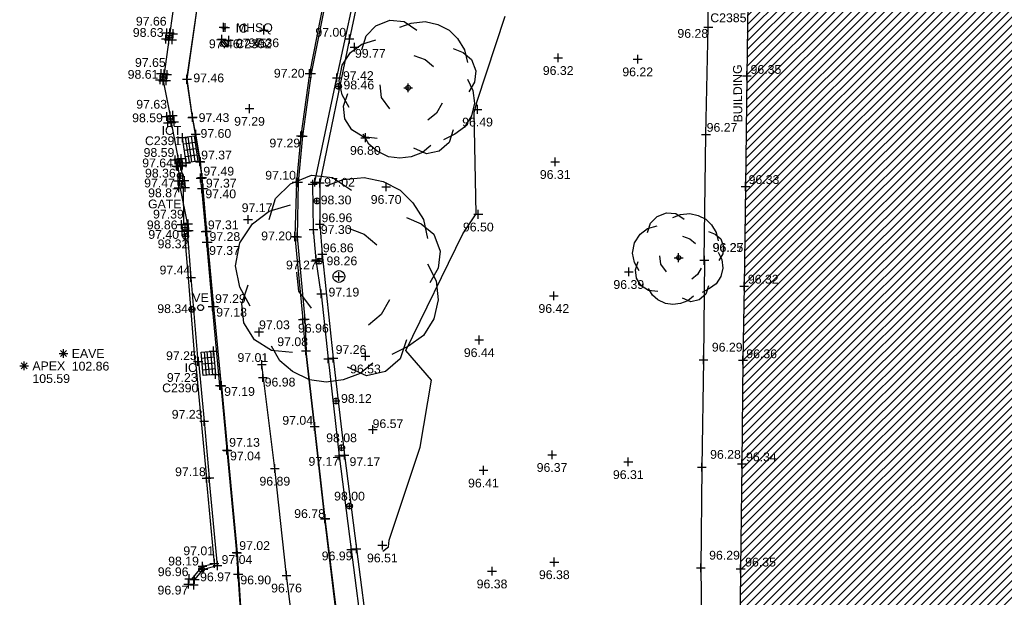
# Model space of a CAD drawing. Header units: metres. Extents: x 610185 to 614128, y 655663 to 660921.
# Tile 17 of 94: x 612658 to 612742, y 658010 to 658059. Entities that reach past the tile are written whole.
import ezdxf
from ezdxf.enums import TextEntityAlignment as Align

# ---------------------------------------------------------------- set-up
doc = ezdxf.new("R2010")
doc.units = ezdxf.units.M
doc.header["$MEASUREMENT"] = 0
doc.linetypes.add('DASHED', pattern=[19.05, 12.7, -6.35])
for name, color, linetype in [('3D_BUILDING_ELEVATION', 7, 'Continuous'), ('3D_BUILDING_LINE', 7, 'Continuous'), ('3D_BUILDING_SYMBOL', 7, 'Continuous'), ('3D_FENCE_LINE', 7, 'FENCELINE1'), ('3D_FENCE_SYMBOL', 7, 'Continuous'), ('3D_WALL_ELEVATION', 7, 'Continuous'), ('3D_WALL_LINE', 7, 'Continuous'), ('3D_WALL_SYMBOL', 7, 'Continuous'), ('APEX_CODE', 251, 'Continuous'), ('APEX_ELEVATION', 251, 'Continuous'), ('APEX_SYMBOL', 251, 'Continuous'), ('BUILDING_HATCH', 252, 'Continuous'), ('CONTOUR_ELEVATION', 56, 'Continuous'), ('CONTOUR_MNR', 53, 'Continuous'), ('CONTOUR_SYMBOL', 56, 'Continuous'), ('COVER_TELECOM_CODE', 142, 'Continuous'), ('COVER_TELECOM_SYMBOL', 142, 'Continuous'), ('DETAIL', 251, 'Continuous'), ('FOOTPATH_ELEVATION', 15, 'Continuous'), ('FOOTPATH_LINE', 15, 'Continuous'), ('FOOTPATH_SYMBOL', 15, 'Continuous'), ('GATE_CODE', 251, 'Continuous'), ('GATE_SYMBOL', 251, 'Continuous'), ('HELP_POINT', 250, 'Continuous'), ('ID_IC', 255, 'Continuous'), ('ID_ICT', 255, 'Continuous'), ('INSPECTION_COVER_CODE', 142, 'Continuous'), ('INSPECTION_COVER_ELEVATION', 255, 'Continuous'), ('INSPECTION_COVER_SYMBOL', 142, 'Continuous'), ('KERB_BOTTOM_ELEVATION', 7, 'Continuous'), ('KERB_BOTTOM_LINE', 7, 'Continuous'), ('KERB_BOTTOM_SYMBOL', 7, 'Continuous'), ('KERB_TOP_ELEVATION', 252, 'Continuous'), ('KERB_TOP_LINE', 252, 'Continuous'), ('KERB_TOP_SYMBOL', 252, 'Continuous'), ('MANHOLE_SQUARE_CODE', 151, 'Continuous'), ('MANHOLE_SQUARE_ELEVATION', 151, 'Continuous'), ('MANHOLE_SQUARE_SYMBOL', 151, 'Continuous'), ('METAL_SPOTHEIGHT_ELEVATION', 250, 'Continuous'), ('METAL_SPOTHEIGHT_SYMBOL', 250, 'Continuous'), ('SURFACE_CHANGE_ELEVATION', 42, 'Continuous'), ('SURFACE_CHANGE_LINE', 42, 'Continuous'), ('SURFACE_CHANGE_SYMBOL', 42, 'Continuous'), ('TOP_OF_WALL_ELEVATION', 211, 'Continuous'), ('TREE_SYMBOL', 93, 'Continuous'), ('UNDERSIDE_OF_EAVE_CODE', 252, 'Continuous'), ('UNDERSIDE_OF_EAVE_ELEVATION', 252, 'Continuous'), ('UNDERSIDE_OF_EAVE_SYMBOL', 252, 'Continuous'), ('VALVE_CODE', 142, 'Continuous'), ('VALVE_SYMBOL', 142, 'Continuous'), ('WALL_TOP_SYMBOL', 211, 'Continuous'), ('WHITE_LINE_DASHED_ELEVATION', 254, 'Continuous'), ('WHITE_LINE_DASHED_LINE', 254, 'DASHED'), ('WHITE_LINE_DASHED_SYMBOL', 254, 'Continuous')]:
    doc.layers.add(name, color=color, linetype=linetype)
doc.styles.add('REGULAR', font='swissl.ttf')
doc.linetypes.add('FENCELINE1', pattern='A,6.35,-2.54,[133,ltypeshp.shx,S=2.54,R=0,X=-2.54,Y=0],-2.54,25.4', length=36.83)

# ---------------------------------------------------------------- blocks, each defined once
blk = doc.blocks.new('S061')
at = {"color": 0, "linetype": 'Continuous'}
for p, q in [((-0.5, 0), (0.5, 0)), ((0, -0.5), (0, 0.5))]:
    blk.add_line(p, q, dxfattribs=at)
blk = doc.blocks.new('065')
at = {"color": 0, "linetype": 'Continuous'}
for p, q in [((-0.5, 0), (0.5, 0)), ((-0.35, -0.35), (0.35, 0.35)), ((-0.35, 0.35), (0.35, -0.35)), ((0, -0.5), (0, 0.5))]:
    blk.add_line(p, q, dxfattribs=at)
blk = doc.blocks.new('042')
at = {"color": 0, "linetype": 'Continuous'}
for p, q in [((-0.5, 0), (-0.48, 0.13)), ((-0.48, -0.13), (-0.5, 0)), ((-0.5, 0), (0.5, 0)), ((-0.48, 0.13), (-0.43, 0.25)), ((-0.43, 0.25), (-0.35, 0.35)), ((-0.35, 0.35), (-0.25, 0.43)), ((-0.25, 0.43), (-0.13, 0.48)), ((-0.13, 0.48), (0, 0.5)), ((0, 0.5), (0.13, 0.48)), ((0, -0.5), (0, 0.5)), ((0.13, 0.48), (0.25, 0.43)), ((0.25, 0.43), (0.35, 0.35)), ((0.35, 0.35), (0.43, 0.25)), ((0.43, 0.25), (0.48, 0.13)), ((0.48, 0.13), (0.5, 0)), ((0.5, 0), (0.48, -0.13)), ((-0.43, -0.25), (-0.48, -0.13)), ((-0.35, -0.35), (-0.43, -0.25)), ((-0.25, -0.43), (-0.35, -0.35)), ((-0.13, -0.48), (-0.25, -0.43)), ((0, -0.5), (-0.13, -0.48)), ((0.13, -0.48), (0, -0.5)), ((0.25, -0.43), (0.13, -0.48)), ((0.35, -0.35), (0.25, -0.43)), ((0.43, -0.25), (0.35, -0.35)), ((0.48, -0.13), (0.43, -0.25))]:
    blk.add_line(p, q, dxfattribs=at)
blk = doc.blocks.new('019')
at = {"color": 0, "linetype": 'Continuous'}
for p, q in [((-0.23, 0.44), (-0.13, 0.48)), ((-0.13, 0.48), (-0.03, 0.47)), ((-0.03, 0.47), (0.06, 0.41)), ((0.02, 0.46), (0.12, 0.47)), ((0.12, 0.47), (0.21, 0.45)), ((-0.3, 0.37), (-0.23, 0.44)), ((-0.06, 0.43), (0.02, 0.46)), ((0.21, 0.45), (0.29, 0.41)), ((0.29, 0.41), (0.35, 0.35)), ((-0.33, 0.27), (-0.3, 0.37)), ((-0.33, 0.31), (-0.23, 0.34)), ((0.35, 0.35), (0.4, 0.27)), ((-0.41, 0.25), (-0.33, 0.31)), ((0.32, 0.28), (0.39, 0.25)), ((-0.47, 0.16), (-0.41, 0.25)), ((0.39, 0.25), (0.45, 0.2)), ((0.4, 0.27), (0.42, 0.18)), ((0.04, 0.23), (0.12, 0.2)), ((0.12, 0.2), (0.18, 0.15)), ((0.45, 0.2), (0.48, 0.12)), ((-0.49, 0.05), (-0.47, 0.16)), ((0.48, 0.12), (0.47, 0.04)), ((-0.47, -0.05), (-0.49, 0.05)), ((0.42, 0.06), (0.46, -0.02)), ((-0.19, -0.07), (-0.2, 0.02)), ((0.47, 0.04), (0.43, -0.03)), ((-0.46, -0.13), (-0.43, -0.04)), ((0.46, -0.02), (0.47, -0.11)), ((-0.42, -0.14), (-0.47, -0.05)), ((-0.13, -0.15), (-0.19, -0.07)), ((-0.45, -0.22), (-0.46, -0.13)), ((0.24, -0.11), (0.2, -0.18)), ((0.47, -0.11), (0.45, -0.2)), ((0.2, -0.18), (0.14, -0.23)), ((-0.4, -0.3), (-0.45, -0.22)), ((0.45, -0.2), (0.4, -0.28)), ((-0.32, -0.35), (-0.4, -0.3)), ((0.32, -0.3), (0.29, -0.39)), ((0.4, -0.28), (0.33, -0.33)), ((-0.28, -0.4), (-0.32, -0.33)), ((-0.22, -0.36), (-0.32, -0.35)), ((0.33, -0.33), (0.25, -0.37)), ((-0.22, -0.45), (-0.28, -0.4)), ((0.16, -0.41), (0.1, -0.46)), ((0.29, -0.39), (0.22, -0.45)), ((-0.14, -0.49), (-0.22, -0.45)), ((0.1, -0.46), (0.02, -0.49)), ((0.13, -0.47), (0.04, -0.43)), ((0.22, -0.45), (0.13, -0.47)), ((-0.06, -0.5), (-0.14, -0.49)), ((0.02, -0.49), (-0.06, -0.5))]:
    blk.add_line(p, q, dxfattribs=at)
blk = doc.blocks.new('S028')
at = {"color": 0, "linetype": 'Continuous'}
for p, q in [((-0.5, 0), (-0.48, 0.13)), ((-0.48, -0.13), (-0.5, 0)), ((-0.48, 0.13), (-0.43, 0.25)), ((-0.43, 0.25), (-0.35, 0.35)), ((-0.35, 0.35), (-0.25, 0.43)), ((-0.25, 0.43), (-0.13, 0.48)), ((-0.13, 0.48), (0, 0.5)), ((0, 0.5), (0.13, 0.48)), ((0.13, 0.48), (0.25, 0.43)), ((0.25, 0.43), (0.35, 0.35)), ((0.35, 0.35), (0.43, 0.25)), ((0.43, 0.25), (0.48, 0.13)), ((0.48, 0.13), (0.5, 0)), ((0.5, 0), (0.48, -0.13)), ((-0.43, -0.25), (-0.48, -0.13)), ((-0.35, -0.35), (-0.43, -0.25)), ((-0.25, -0.43), (-0.35, -0.35)), ((-0.13, -0.48), (-0.25, -0.43)), ((0, -0.5), (-0.13, -0.48)), ((0.13, -0.48), (0, -0.5)), ((0.25, -0.43), (0.13, -0.48)), ((0.35, -0.35), (0.25, -0.43)), ((0.43, -0.25), (0.35, -0.35)), ((0.48, -0.13), (0.43, -0.25))]:
    blk.add_line(p, q, dxfattribs=at)
blk = doc.blocks.new('GATE2')
at = {"color": 0, "linetype": 'Continuous'}
for p, q in [((-0.04, 0.5), (0.04, -0.5)), ((-0.04, -0.5), (0.04, 0.5)), ((0.04, 0.5), (-0.04, 0.5)), ((0.04, -0.5), (-0.04, -0.5))]:
    blk.add_line(p, q, dxfattribs=at)
blk = doc.blocks.new('024')
at = {"color": 0}
for p, q in [((-0.5, -0.5), (-0.5, 0.5)), ((-0.5, 0.5), (0.5, 0.5)), ((-0.25, 0.5), (-0.25, -0.5)), ((0, -0.5), (0, 0.5)), ((0.25, 0.5), (0.25, -0.5)), ((0.5, 0.5), (0.5, -0.5)), ((-0.5, 0.25), (0.5, 0.25)), ((-0.5, 0), (0.5, 0)), ((-0.5, -0.25), (0.5, -0.25)), ((0.5, -0.5), (-0.5, -0.5))]:
    blk.add_line(p, q, dxfattribs=at)
blk = doc.blocks.new('072')
at = {"color": 0}
for p, q in [((-0.5, -0.5), (-0.5, 0.5)), ((-0.5, 0.5), (0.5, 0.5)), ((-0.5, 0.1), (-0.1, 0.5)), ((0.3, 0.5), (-0.5, -0.3)), ((-0.3, -0.5), (0.5, 0.3)), ((0.5, 0.5), (0.5, -0.5)), ((0.5, -0.5), (-0.5, -0.5)), ((0.5, -0.1), (0.1, -0.5))]:
    blk.add_line(p, q, dxfattribs=at)

msp = doc.modelspace()

# ---------------------------------------------------------------- hatches: boundary and pattern name
at = {"layer": 'BUILDING_HATCH'}
h = msp.add_hatch(dxfattribs=at)
h.set_pattern_fill('ANSI31', color=256, scale=4)
h.paths.add_polyline_path([(612754.039, 658131.926), (612726.649, 658131.711), (612721.362, 658131.762), (612721.239, 658123.946), (612721.166, 658117.876), (612721.073, 658108.735), (612720.976, 658099.594), (612720.88, 658090.44), (612720.801, 658081.128), (612726.645, 658081.021), (612726.514, 658073.523), (612721.811, 658073.527), (612721.756, 658070.225), (612726.465, 658070.147), (612726.244, 658062.6), (612720.415, 658062.641), (612720.304, 658054.254), (612720.196, 658044.812), (612720.089, 658036.296), (612719.983, 658029.978), (612719.897, 658021.137), (612719.784, 658012.19), (612719.674, 658003.451), (612719.628, 657997.392), (612719.958, 657997.332), (612719.867, 657993.031), (612719.869, 657992.923), (612720.082, 657992.923), (612721.023, 657992.886), (612729.617, 657992.782), (612740.885, 657992.559), (612745.047, 657992.553), (612750.505, 657992.479), (612750.58, 657996.812), (612750.567, 657997.059), (612751.162, 657997.077), (612751.363, 657997.077), (612760.694, 657997.135), (612774.088, 657996.985), (612780.535, 657996.916), (612789.879, 657996.762), (612790.006, 658004.32), (612790.072, 658011.051), (612790.353, 658034.344), (612790.404, 658038.697), (612790.498, 658047.57), (612790.503, 658056.739), (612790.526, 658058.524), (612784.305, 658086.797), (612785.899, 658116.62), (612777.47, 658126.409)])
edge = h.paths.add_edge_path(flags=16)
edge.add_line((612723.407, 657997.159), (612724.157, 657997.159))
edge = h.paths.add_edge_path(flags=16)
edge.add_line((612723.782, 657996.784), (612723.782, 657997.534))
edge = h.paths.add_edge_path(flags=16)
edge.add_line((612723.52, 657996.896), (612724.045, 657997.421))
edge = h.paths.add_edge_path(flags=0)
edge.add_line((612723.52, 657997.421), (612724.045, 657996.896))
h.paths.add_polyline_path([(612721.257, 658126.879), (612724.685, 658126.879), (612724.685, 658128.004), (612721.257, 658128.004)], flags=25)
h.paths.add_polyline_path([(612721.389, 658116.858), (612724.262, 658116.858), (612724.262, 658117.985), (612721.389, 658117.985)], flags=24)
h.paths.add_polyline_path([(612721.761, 658124.447), (612724.634, 658124.447), (612724.634, 658125.574), (612721.761, 658125.574)], flags=24)
h.paths.add_polyline_path([(612722.597, 658120.879), (612724.106, 658120.879), (612724.106, 658122.004), (612722.597, 658122.004)], flags=24)
h.paths.add_polyline_path([(612721.993, 658120.028), (612724.866, 658120.028), (612724.866, 658121.155), (612721.993, 658121.155)], flags=24)
h.paths.add_polyline_path([(612721.111, 658117.861), (612723.984, 658117.861), (612723.984, 658118.987), (612721.111, 658118.987)], flags=25)
h.paths.add_polyline_path([(612721.595, 658109.237), (612724.468, 658109.237), (612724.468, 658110.363), (612721.595, 658110.363)], flags=24)
h.paths.add_polyline_path([(612721.27, 658099.018), (612724.143, 658099.018), (612724.143, 658100.145), (612721.27, 658100.145)], flags=24)
h.paths.add_polyline_path([(612721.402, 658090.941), (612724.275, 658090.941), (612724.275, 658092.068), (612721.402, 658092.068)], flags=24)
h.paths.add_polyline_path([(612720.797, 658081.22), (612723.67, 658081.22), (612723.67, 658082.346), (612720.797, 658082.346)], flags=25)
h.paths.add_polyline_path([(612726.893, 658079.792), (612728.261, 658079.792), (612728.261, 658080.977), (612726.893, 658080.977)], flags=24)
h.paths.add_polyline_path([(612726.836, 658078.179), (612729.709, 658078.179), (612729.709, 658079.305), (612726.836, 658079.305)], flags=24)
h.paths.add_polyline_path([(612726.609, 658078.946), (612729.95, 658078.946), (612729.95, 658080.131), (612726.609, 658080.131)], flags=24)
h.paths.add_polyline_path([(612726.594, 658081.093), (612729.467, 658081.093), (612729.467, 658082.219), (612726.594, 658082.219)], flags=24)
h.paths.add_polyline_path([(612726.911, 658069.703), (612729.783, 658069.703), (612729.783, 658070.829), (612726.911, 658070.829)], flags=24)
h.paths.add_polyline_path([(612726.959, 658073.079), (612729.832, 658073.079), (612729.832, 658074.205), (612726.959, 658074.205)], flags=24)
h.paths.add_polyline_path([(612721.666, 658070.228), (612724.539, 658070.228), (612724.539, 658071.355), (612721.666, 658071.355)], flags=25)
h.paths.add_polyline_path([(612726.388, 658062.592), (612729.261, 658062.592), (612729.261, 658063.719), (612726.388, 658063.719)], flags=24)
h.paths.add_polyline_path([(612720.5, 658061.458), (612723.373, 658061.458), (612723.373, 658062.584), (612720.5, 658062.584)], flags=24)
h.paths.add_polyline_path([(612720.441, 658054.207), (612723.314, 658054.207), (612723.314, 658055.333), (612720.441, 658055.333)], flags=24)
h.paths.add_polyline_path([(612720.273, 658044.809), (612723.146, 658044.809), (612723.146, 658045.936), (612720.273, 658045.936)], flags=24)
h.paths.add_polyline_path([(612720.211, 658036.308), (612723.084, 658036.308), (612723.084, 658037.435), (612720.211, 658037.435)], flags=24)
h.paths.add_polyline_path([(612720.076, 658029.946), (612722.949, 658029.946), (612722.949, 658031.073), (612720.076, 658031.073)], flags=24)
h.paths.add_polyline_path([(612720.049, 658021.15), (612722.922, 658021.15), (612722.922, 658022.276), (612720.049, 658022.276)], flags=24)
h.paths.add_polyline_path([(612719.98, 658012.173), (612722.853, 658012.173), (612722.853, 658013.3), (612719.98, 658013.3)], flags=24)
h.paths.add_polyline_path([(612719.781, 658003.404), (612722.654, 658003.404), (612722.654, 658004.531), (612719.781, 658004.531)], flags=24)
h.paths.add_polyline_path([(612724.3, 657996.596), (612727.195, 657996.596), (612727.195, 657997.721), (612724.3, 657997.721)], flags=24)
h.paths.add_polyline_path([(612723.994, 657995.742), (612727.421, 657995.742), (612727.421, 657996.867), (612723.994, 657996.867)], flags=24)
h.paths.add_polyline_path([(612720.098, 657996.313), (612722.971, 657996.313), (612722.971, 657997.439), (612720.098, 657997.439)], flags=24)
h.paths.add_polyline_path([(612719.995, 657993.206), (612722.868, 657993.206), (612722.868, 657994.332), (612719.995, 657994.332)], flags=24)
h.paths.add_polyline_path([(612719.966, 657994.048), (612722.839, 657994.048), (612722.839, 657995.174), (612719.966, 657995.174)], flags=24)
h.paths.add_polyline_path([(612729.643, 657992.866), (612732.516, 657992.866), (612732.516, 657993.993), (612729.643, 657993.993)], flags=24)
h.paths.add_polyline_path([(612739.402, 657992.89), (612742.275, 657992.89), (612742.275, 657994.015), (612739.402, 657994.015)], flags=24)
h.paths.add_polyline_path([(612743.5, 657992.905), (612746.373, 657992.905), (612746.373, 657994.03), (612743.5, 657994.03)], flags=24)
h.paths.add_polyline_path([(612747.626, 657996.994), (612750.499, 657996.994), (612750.499, 657998.119), (612747.626, 657998.119)], flags=24)
h.paths.add_polyline_path([(612743.997, 657998.388), (612746.893, 657998.388), (612746.893, 657999.513), (612743.997, 657999.513)], flags=24)
h.paths.add_polyline_path([(612744.003, 657997.282), (612747.43, 657997.282), (612747.43, 657998.407), (612744.003, 657998.407)], flags=24)
h.paths.add_polyline_path([(612760.685, 657997.187), (612763.557, 657997.187), (612763.557, 657998.312), (612760.685, 657998.312)], flags=24)
h.paths.add_polyline_path([(612771.149, 657996.983), (612774.021, 657996.983), (612774.021, 657998.108), (612771.149, 657998.108)], flags=25)
h.paths.add_polyline_path([(612777.618, 657997.002), (612780.491, 657997.002), (612780.491, 657998.127), (612777.618, 657998.127)], flags=24)
h.paths.add_polyline_path([(612787.049, 657996.761), (612789.922, 657996.761), (612789.922, 657997.886), (612787.049, 657997.886)], flags=25)
h.paths.add_polyline_path([(612788.627, 658007.24), (612791.499, 658007.24), (612791.499, 658008.365), (612788.627, 658008.365)], flags=9)
h.paths.add_polyline_path([(612786.843, 658008.135), (612789.716, 658008.135), (612789.716, 658009.26), (612786.843, 658009.26)], flags=24)
h.paths.add_polyline_path([(612786.901, 658009.177), (612789.774, 658009.177), (612789.774, 658010.304), (612786.901, 658010.304)], flags=24)
h.paths.add_polyline_path([(612786.919, 658010.045), (612789.792, 658010.045), (612789.792, 658011.172), (612786.919, 658011.172)], flags=24)
h.paths.add_polyline_path([(612787.328, 658010.986), (612790.201, 658010.986), (612790.201, 658012.112), (612787.328, 658012.112)], flags=24)
h.paths.add_polyline_path([(612787.257, 658012.178), (612790.129, 658012.178), (612790.129, 658013.303), (612787.257, 658013.303)], flags=24)
h.paths.add_polyline_path([(612786.997, 658014.507), (612789.869, 658014.507), (612789.869, 658015.632), (612786.997, 658015.632)], flags=24)
h.paths.add_polyline_path([(612787.67, 658036.391), (612789.18, 658036.391), (612789.18, 658037.516), (612787.67, 658037.516)], flags=24)
h.paths.add_polyline_path([(612787.007, 658035.527), (612789.879, 658035.527), (612789.879, 658036.652), (612787.007, 658036.652)], flags=24)
h.paths.add_polyline_path([(612787.902, 658055.338), (612789.412, 658055.338), (612789.412, 658056.463), (612787.902, 658056.463)], flags=24)
h.paths.add_polyline_path([(612787.143, 658054.485), (612790.015, 658054.485), (612790.015, 658055.61), (612787.143, 658055.61)], flags=24)

# ---------------------------------------------------------------- linework, layer by layer
at = {"layer": '3D_BUILDING_LINE'}
for points in [[(612720.801, 658081.128, 96.303), (612726.645, 658081.021, 96.359), (612726.514, 658073.523, 96.407), (612721.811, 658073.527, 96.313), (612721.756, 658070.225, 96.321), (612726.465, 658070.147, 96.321), (612726.244, 658062.6, 96.352), (612720.415, 658062.641, 96.357), (612720.304, 658054.254, 96.35), (612720.196, 658044.812, 96.329), (612720.089, 658036.296, 96.324)], [(612720.089, 658036.296, 96.324), (612719.983, 658029.978, 96.359), (612719.897, 658021.137, 96.343), (612719.784, 658012.19, 96.346), (612719.674, 658003.451, 96.357), (612719.628, 657997.392, 96.343), (612719.958, 657997.332, 96.297), (612719.867, 657993.031, 95.674)]]:
    msp.add_polyline3d(points, dxfattribs=at)
at = {"layer": '3D_FENCE_LINE'}
for points in [[(612671.521, 658060.83, 97.675), (612671.514, 658060.792, 97.675), (612671.112, 658057.912, 97.677), (612671.107, 658057.882, 97.678)], [(612671.029, 658057.351, 97.685), (612671.026, 658057.329, 97.686), (612670.632, 658054.412, 97.673), (612670.631, 658054.406, 97.673)], [(612670.54, 658053.874, 97.667), (612670.53, 658053.814, 97.666), (612671.145, 658050.834, 97.64), (612671.145, 658050.833, 97.64)], [(612671.229, 658050.286, 97.64), (612671.232, 658050.263, 97.64), (612671.824, 658047.127, 97.661)]]:
    msp.add_polyline3d(points, dxfattribs=at)
at = {"layer": '3D_WALL_LINE'}
for p, q in [((612670.86, 658057.918, 97.663), (612671.385, 658057.841, 97.663)), ((612670.776, 658057.392, 97.668), (612671.299, 658057.308, 97.668)), ((612670.359, 658054.449, 97.657), (612670.274, 658053.916, 97.655)), ((612670.359, 658054.449, 97.657), (612670.882, 658054.366, 97.657)), ((612670.882, 658054.366, 97.657), (612670.798, 658053.833, 97.655)), ((612670.274, 658053.916, 97.655), (612670.798, 658053.833, 97.655)), ((612670.841, 658050.776, 97.632), (612671.362, 658050.873, 97.632)), ((612670.841, 658050.776, 97.632), (612670.942, 658050.232, 97.639)), ((612670.942, 658050.232, 97.639), (612671.463, 658050.329, 97.639)), ((612671.362, 658050.873, 97.632), (612671.463, 658050.329, 97.639)), ((612671.565, 658047.079, 97.643), (612671.824, 658047.127, 97.661)), ((612671.565, 658047.079, 97.643), (612671.673, 658046.533, 97.623)), ((612671.824, 658047.127, 97.661), (612672.084, 658047.182, 97.643)), ((612672.084, 658047.182, 97.643), (612672.193, 658046.636, 97.623)), ((612671.673, 658046.533, 97.623), (612671.796, 658046.522, 97.63)), ((612671.796, 658046.522, 97.63), (612671.954, 658045.279, 97.537)), ((612672.044, 658046.553, 97.63), (612672.193, 658046.636, 97.623)), ((612672.044, 658046.553, 97.63), (612672.202, 658045.311, 97.537)), ((612671.811, 658045.275, 97.521), (612671.954, 658045.279, 97.537)), ((612671.811, 658045.275, 97.521), (612671.862, 658044.681, 97.465)), ((612672.202, 658045.311, 97.537), (612672.359, 658045.323, 97.521)), ((612672.359, 658045.323, 97.521), (612672.41, 658044.728, 97.465)), ((612672.657, 658041.617, 97.393), (612672.11, 658041.566, 97.393)), ((612672.11, 658041.566, 97.393), (612672.164, 658040.983, 97.4)), ((612672.164, 658040.983, 97.4), (612672.712, 658041.035, 97.4)), ((612672.657, 658041.617, 97.393), (612672.712, 658041.035, 97.4)), ((612684.018, 658035.641, 97.194), (612684.602, 658030.099, 97.261)), ((612672.972, 658011.31, 96.967), (612673.899, 658012.397, 97.012)), ((612673.96, 658012.155, 97.012), (612673.222, 658011.27, 96.963)), ((612672.688, 658010.879, 96.971), (612672.762, 658011.343, 96.971)), ((612673.148, 658010.806, 96.963), (612672.688, 658010.879, 96.971)), ((612672.762, 658011.343, 96.971), (612673.222, 658011.27, 96.963)), ((612673.148, 658010.806, 96.963), (612673.222, 658011.27, 96.963))]:
    msp.add_line(p, q, dxfattribs=at)
for points in [[(612684.018, 658035.641, 97.194), (612683.584, 658038.559, 97.265), (612683.364, 658041.147, 97.303), (612683.289, 658044.988, 97.334), (612683.486, 658045.178, 97.336), (612685.353, 658054.067, 97.424), (612687.41, 658063.717, 97.55), (612688.939, 658070.832, 97.634), (612689.784, 658074.686, 97.645), (612692.396, 658085.74, 97.657)], [(612692.772, 658085.785, 96.755), (612690.778, 658077.437, 96.848), (612688.541, 658067.351, 96.928), (612686.42, 658057.389, 96.998), (612683.901, 658045.105, 97.022), (612683.904, 658041.598, 96.963), (612684.107, 658039.033, 96.861), (612685.049, 658030.151, 97.261)], [(612670.86, 658057.918, 97.663), (612670.776, 658057.392, 97.668)], [(612671.385, 658057.841, 97.663), (612671.299, 658057.308, 97.668)], [(612672.333, 658040.999, 97.41), (612672.663, 658037.011, 97.435), (612673.238, 658029.857, 97.249), (612673.291, 658029.843, 97.249), (612673.783, 658024.748, 97.234), (612674.226, 658019.913, 97.178)], [(612672.582, 658041.022, 97.41), (612672.912, 658037.035, 97.435), (612673.487, 658029.881, 97.249), (612673.539, 658029.867, 97.249), (612674.032, 658024.772, 97.234), (612674.475, 658019.937, 97.178)], [(612684.602, 658030.099, 97.261), (612685.558, 658021.837, 97.17), (612686.584, 658013.831, 96.989), (612687.627, 658005.698, 96.903), (612688.569, 657997.727, 96.727), (612689.366, 657991.071, 96.656), (612690.403, 657982.889, 96.616)], [(612685.049, 658030.151, 97.261), (612686.004, 658021.891, 97.17), (612687.03, 658013.889, 96.989), (612688.073, 658005.753, 96.903), (612689.016, 657997.78, 96.727), (612689.812, 657991.126, 96.656), (612690.85, 657982.946, 96.616)], [(612673.899, 658012.397, 97.012), (612674.903, 658012.648, 97.036), (612674.226, 658019.913, 97.178)], [(612673.96, 658012.155, 97.012), (612675.172, 658012.457, 97.036), (612674.475, 658019.937, 97.178)]]:
    msp.add_polyline3d(points, dxfattribs=at)
at = {"layer": 'CONTOUR_MNR'}
msp.add_polyline3d([(612689.28, 658013.691, 96.5), (612689.743, 658014.074, 96.5), (612689.821, 658014.634, 96.5), (612692.466, 658022.575, 96.5), (612693.424, 658028.284, 96.5), (612691.238, 658030.815, 96.5), (612696.088, 658040.762, 96.5), (612697.227, 658042.485, 96.5), (612697.057, 658051.139, 96.5), (612697.102, 658051.323, 96.5), (612697.327, 658052.084, 96.5), (612699.704, 658059.331, 96.5)], dxfattribs=at)
at = {"layer": 'DETAIL'}
msp.add_line((612671.862, 658044.681, 97.465), (612672.41, 658044.728, 97.465), dxfattribs=at)
at = {"layer": 'FOOTPATH_LINE'}
for points in [[(612673.852, 658045.567, 97.468), (612673.679, 658046.945, 97.596), (612673.3, 658049.268, 97.599), (612673.028, 658050.691, 97.561), (612672.561, 658053.949, 97.546), (612673.551, 658060.812, 97.556), (612674.511, 658067.752, 97.632), (612675.263, 658072.851, 97.717)], [(612716.695, 658038.517, 96.274), (612716.616, 658030.01, 96.295), (612716.469, 658020.863, 96.281), (612716.386, 658012.26, 96.285), (612716.49, 658003.269, 96.269), (612716.195, 657994.126, 96.315), (612716.131, 657993.164, 96.294), (612716.033, 657991.045, 95.884), (612716.145, 657991.06, 95.693), (612716.238, 657993.692, 96.243), (612717.423, 657993.615, 96.216), (612717.276, 657990.499, 95.564), (612716.121, 657990.601, 95.61)]]:
    msp.add_polyline3d(points, dxfattribs=at)
at = {"layer": 'KERB_BOTTOM_LINE'}
msp.add_line((612682.712, 658030.795, 96.942), (612682.459, 658033.445, 96.957), dxfattribs=at)
for points in [[(612692.333, 658095.743, 97.521), (612689.934, 658086.315, 97.55), (612687.383, 658075.279, 97.44), (612684.945, 658064.317, 97.318), (612683.019, 658054.449, 97.199), (612682.284, 658049.114, 97.145), (612681.921, 658045.164, 97.104), (612681.762, 658040.527, 97.04), (612682.459, 658033.445, 96.957)], [(612675.52, 658027.808, 97.082), (612674.871, 658034.572, 97.178), (612674.354, 658040.067, 97.277), (612674.266, 658041.002, 97.307), (612673.94, 658044.643, 97.365), (612673.856, 658045.548, 97.363), (612673.711, 658046.921, 97.368), (612673.328, 658049.275, 97.396), (612673.049, 658050.716, 97.43), (612672.586, 658053.95, 97.46), (612673.563, 658060.805, 97.515), (612674.531, 658067.746, 97.598), (612675.297, 658072.837, 97.609), (612675.368, 658073.301, 97.615), (612675.395, 658074.213, 97.646), (612675.292, 658074.684, 97.644), (612675.053, 658075.122, 97.65), (612674.704, 658075.358, 97.668), (612674.241, 658075.491, 97.676), (612673.335, 658075.547, 97.711)], [(612688.594, 657982.674, 96.449), (612687.454, 657991.426, 96.502), (612686.467, 657999.369, 96.563), (612685.274, 658008.645, 96.684), (612684.337, 658016.463, 96.782), (612683.447, 658024.323, 96.883), (612682.712, 658030.795, 96.942)], [(612675.52, 658027.808, 97.082), (612676.023, 658022.286, 97.039), (612676.844, 658013.559, 96.92), (612676.952, 658011.729, 96.9), (612677.315, 658006.211, 96.808), (612677.344, 658001.654, 96.729), (612677.21, 658000.689, 96.736), (612676.632, 657998.692, 96.744), (612675.289, 657996.044, 96.711)]]:
    msp.add_polyline3d(points, dxfattribs=at)
at = {"layer": 'KERB_TOP_LINE'}
for p, q in [((612682.606, 658033.48, 97.108), (612682.738, 658030.782, 97.085)), ((612675.448, 658027.831, 97.254), (612675.383, 658027.83, 97.195))]:
    msp.add_line(p, q, dxfattribs=at)
for points in [[(612692.435, 658095.716, 97.576), (612690.032, 658086.236, 97.579), (612687.53, 658075.265, 97.555), (612685.109, 658064.289, 97.455), (612683.158, 658054.452, 97.307), (612682.429, 658049.11, 97.29), (612682.045, 658045.159, 97.253), (612681.971, 658040.514, 97.198), (612682.606, 658033.48, 97.108)], [(612675.383, 658027.83, 97.195), (612674.739, 658034.562, 97.294), (612674.249, 658040.048, 97.374), (612674.164, 658040.976, 97.332), (612673.836, 658044.624, 97.398), (612673.731, 658045.526, 97.489)], [(612688.645, 657982.736, 96.508), (612687.5, 657991.499, 96.563), (612686.469, 657999.408, 96.687), (612685.33, 658008.638, 96.842), (612684.367, 658016.471, 96.975), (612683.479, 658024.332, 97.04), (612682.738, 658030.782, 97.085)], [(612675.448, 658027.831, 97.254), (612675.971, 658022.31, 97.134), (612676.793, 658013.576, 97.019), (612676.918, 658011.728, 96.922), (612677.283, 658006.189, 96.853), (612677.304, 658001.659, 96.851), (612677.175, 658000.74, 96.836), (612676.619, 657998.72, 96.787), (612675.264, 657996.061, 96.747)]]:
    msp.add_polyline3d(points, dxfattribs=at)
at = {"layer": 'SURFACE_CHANGE_LINE'}
msp.add_polyline3d([(612716.672, 658038.508, 96.253), (612716.827, 658049.251, 96.27), (612717.026, 658058.409, 96.276), (612717.129, 658069.16, 96.262), (612717.283, 658080.942, 96.258), (612717.404, 658089.973, 96.279), (612717.494, 658097.182, 96.253)], dxfattribs=at)
at = {"layer": 'WHITE_LINE_DASHED_LINE'}
msp.add_polyline3d([(612687.069, 657967.84, 96.561), (612685.638, 657976.65, 96.586), (612684.459, 657983.71, 96.628), (612683.351, 657992.154, 96.657), (612682.167, 658002.743, 96.625), (612681.056, 658011.627, 96.759), (612680.061, 658020.743, 96.894), (612678.953, 658029.605, 97.005)], dxfattribs=at)

# ---------------------------------------------------------------- block references
at = {"layer": '3D_BUILDING_SYMBOL', "xscale": 0.75, "yscale": 0.75, "zscale": 0.75}
for p in [(612720.304, 658054.254, 96.35), (612720.196, 658044.812, 96.329), (612720.089, 658036.296, 96.324), (612719.983, 658029.978, 96.359), (612719.897, 658021.137, 96.343), (612719.784, 658012.19, 96.346)]:
    msp.add_blockref('S061', p, dxfattribs=at)
at = {"layer": '3D_FENCE_SYMBOL', "xscale": 0.75, "yscale": 0.75, "zscale": 0.75}
for p in [(612671.026, 658057.329, 97.686), (612671.112, 658057.912, 97.677), (612670.632, 658054.412, 97.673), (612670.53, 658053.814, 97.666), (612671.145, 658050.834, 97.64), (612671.232, 658050.263, 97.64), (612671.824, 658047.127, 97.661)]:
    msp.add_blockref('S061', p, dxfattribs=at)
at = {"layer": '3D_WALL_SYMBOL', "xscale": 0.75, "yscale": 0.75, "zscale": 0.75}
for p in [(612670.776, 658057.392, 97.668), (612670.776, 658057.392, 97.668), (612670.86, 658057.918, 97.663), (612670.86, 658057.918, 97.663), (612671.299, 658057.308, 97.668), (612671.385, 658057.841, 97.663), (612686.42, 658057.389, 96.998), (612670.274, 658053.916, 97.655), (612670.359, 658054.449, 97.657), (612670.882, 658054.366, 97.657), (612685.353, 658054.067, 97.424), (612670.798, 658053.833, 97.655), (612670.841, 658050.776, 97.632), (612671.362, 658050.873, 97.632), (612670.942, 658050.232, 97.639), (612671.463, 658050.329, 97.639), (612672.084, 658047.182, 97.643), (612671.565, 658047.079, 97.643), (612671.673, 658046.533, 97.623), (612671.796, 658046.522, 97.63), (612672.044, 658046.553, 97.63), (612672.193, 658046.636, 97.623), (612671.811, 658045.275, 97.521), (612671.862, 658044.681, 97.465), (612671.954, 658045.279, 97.537), (612672.202, 658045.311, 97.537), (612672.359, 658045.323, 97.521), (612672.41, 658044.728, 97.465), (612683.289, 658044.988, 97.334), (612683.486, 658045.178, 97.336), (612683.901, 658045.105, 97.022), (612672.11, 658041.566, 97.393), (612672.657, 658041.617, 97.393), (612683.904, 658041.598, 96.963), (612672.164, 658040.983, 97.4), (612672.583, 658041.014, 97.41), (612672.712, 658041.035, 97.4), (612683.364, 658041.147, 97.303), (612684.107, 658039.033, 96.861), (612683.584, 658038.559, 97.265), (612672.912, 658037.035, 97.435), (612684.018, 658035.641, 97.194), (612673.487, 658029.881, 97.249), (612673.539, 658029.867, 97.249), (612684.602, 658030.099, 97.261), (612685.049, 658030.151, 97.261), (612674.032, 658024.772, 97.234), (612685.558, 658021.837, 97.17), (612686.004, 658021.891, 97.17), (612674.226, 658019.913, 97.178), (612674.475, 658019.937, 97.178), (612686.584, 658013.831, 96.989), (612687.03, 658013.889, 96.989), (612673.899, 658012.397, 97.012), (612673.96, 658012.155, 97.012), (612674.903, 658012.648, 97.036), (612675.172, 658012.457, 97.036), (612672.762, 658011.343, 96.971), (612673.222, 658011.27, 96.963), (612672.688, 658010.879, 96.971), (612673.148, 658010.806, 96.963)]:
    msp.add_blockref('S061', p, dxfattribs=at)
at = {"layer": 'APEX_SYMBOL', "xscale": 0.75, "yscale": 0.75, "zscale": 0.75}
msp.add_blockref('065', (612658.679, 658029.499, 105.593), dxfattribs=at)
at = {"layer": 'CONTOUR_SYMBOL', "xscale": 0.75, "yscale": 0.75, "zscale": 0.75}
for p in [(612686.847, 658056.694, 99.775), (612704.223, 658055.78, 96.322), (612711.004, 658055.666, 96.225), (612697.346, 658051.384, 96.492), (612687.781, 658048.965, 96.796), (612703.971, 658046.911, 96.313), (612689.551, 658044.783, 96.702), (612697.413, 658042.429, 96.495), (612710.242, 658037.524, 96.395), (612703.852, 658035.477, 96.417), (612697.488, 658031.711, 96.444), (612687.786, 658030.319, 96.531), (612688.424, 658024.066, 96.568), (612703.702, 658021.916, 96.374), (612710.203, 658021.304, 96.306), (612697.849, 658020.588, 96.409), (612689.23, 658014.195, 96.507), (612703.893, 658012.766, 96.378), (612698.583, 658011.976, 96.384)]:
    msp.add_blockref('S061', p, dxfattribs=at)
at = {"layer": 'COVER_TELECOM_SYMBOL', "yscale": 2.171, "rotation": 8.4}
msp.add_blockref('024', (612672.834, 658047.973, 97.634), dxfattribs=at)
at = {"layer": 'FOOTPATH_SYMBOL', "xscale": 0.75, "yscale": 0.75, "zscale": 0.75}
for p in [(612672.561, 658053.949, 97.546), (612673.028, 658050.691, 97.561), (612673.3, 658049.268, 97.599), (612673.679, 658046.945, 97.596), (612673.852, 658045.567, 97.468), (612716.695, 658038.517, 96.274), (612716.616, 658030.01, 96.295), (612716.469, 658020.863, 96.281), (612716.386, 658012.26, 96.285)]:
    msp.add_blockref('S061', p, dxfattribs=at)
at = {"layer": 'GATE_SYMBOL', "xscale": 3.5, "yscale": 3, "zscale": 3.5, "rotation": 5.727099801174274}
msp.add_blockref('GATE2', (612672.287, 658043.147, 97.435), dxfattribs=at)
at = {"layer": 'HELP_POINT', "xscale": 0.75, "yscale": 0.75, "zscale": 0.75}
for p in [(612675.682, 658058.383, 97.469), (612675.832, 658058.366, 97.46), (612675.543, 658057.367, 97.462), (612676.131, 658057.29, 97.438), (612691.439, 658053.227, 96.751), (612672.181, 658048.974, 97.639), (612672.497, 658046.826, 97.628), (612714.492, 658038.728, 96.454), (612685.528, 658037.123, 96.911), (612674.824, 658030.765, 97.249), (612675.004, 658028.76, 97.208)]:
    msp.add_blockref('S061', p, dxfattribs=at)
at = {"layer": 'INSPECTION_COVER_SYMBOL'}
for p, xscale, yscale, zscale, rotation in [((612675.749, 658058.3, 97.465), 0.15, 0.151, 0.15, 263.6), ((612674.391, 658029.716, 97.228), 1.05, 2.013, 1.05, 5.100000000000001)]:
    msp.add_blockref('024', p, dxfattribs=dict(at, xscale=xscale, yscale=yscale, zscale=zscale, rotation=rotation))
at = {"layer": 'KERB_BOTTOM_SYMBOL', "xscale": 0.75, "yscale": 0.75, "zscale": 0.75}
for p in [(612672.586, 658053.95, 97.46), (612683.019, 658054.449, 97.199), (612673.049, 658050.716, 97.43), (612673.328, 658049.275, 97.396), (612682.284, 658049.114, 97.145), (612673.711, 658046.921, 97.368), (612673.856, 658045.548, 97.363), (612681.921, 658045.164, 97.104), (612673.94, 658044.643, 97.365), (612674.266, 658041.002, 97.307), (612681.762, 658040.527, 97.04), (612674.354, 658040.067, 97.277), (612674.871, 658034.572, 97.178), (612682.459, 658033.445, 96.957), (612682.712, 658030.795, 96.942), (612675.52, 658027.808, 97.082), (612683.447, 658024.323, 96.883), (612676.023, 658022.286, 97.039), (612684.337, 658016.463, 96.782), (612676.844, 658013.559, 96.92), (612676.952, 658011.729, 96.9)]:
    msp.add_blockref('S061', p, dxfattribs=at)
at = {"layer": 'KERB_TOP_SYMBOL', "xscale": 0.75, "yscale": 0.75, "zscale": 0.75}
for p in [(612683.158, 658054.452, 97.307), (612682.429, 658049.11, 97.29), (612673.731, 658045.526, 97.489), (612682.045, 658045.159, 97.253), (612673.836, 658044.624, 97.398), (612674.164, 658040.976, 97.332), (612681.971, 658040.514, 97.198), (612674.249, 658040.048, 97.374), (612674.739, 658034.562, 97.294), (612682.606, 658033.48, 97.108), (612682.738, 658030.782, 97.085), (612675.383, 658027.83, 97.195), (612675.448, 658027.831, 97.254), (612683.479, 658024.332, 97.04), (612675.971, 658022.31, 97.134), (612684.367, 658016.471, 96.975), (612676.793, 658013.576, 97.019), (612676.918, 658011.728, 96.922)]:
    msp.add_blockref('S061', p, dxfattribs=at)
at = {"layer": 'MANHOLE_SQUARE_SYMBOL', "xscale": 0.6, "yscale": 0.594, "zscale": 0.6, "rotation": 262.6}
msp.add_blockref('072', (612675.798, 658057.031, 97.45), dxfattribs=at)
at = {"layer": 'METAL_SPOTHEIGHT_SYMBOL', "xscale": 0.75, "yscale": 0.75, "zscale": 0.75}
for p in [(612679.116, 658058.15, 97.359), (612677.902, 658051.446, 97.289), (612677.774, 658041.989, 97.17), (612678.713, 658032.393, 97.028), (612679.033, 658028.518, 96.977)]:
    msp.add_blockref('S061', p, dxfattribs=at)
at = {"layer": 'SURFACE_CHANGE_SYMBOL', "xscale": 0.75, "yscale": 0.75, "zscale": 0.75}
for p in [(612717.026, 658058.409, 96.276), (612716.827, 658049.251, 96.27), (612716.672, 658038.508, 96.253)]:
    msp.add_blockref('S061', p, dxfattribs=at)
at = {"layer": 'TREE_SYMBOL'}
for name, p, xscale, yscale, zscale in [('019', (612691.439, 658053.227, 96.751), 12, 12, 12), ('S028', (612691.439, 658053.227, 96.751), 0.4, 0.4, 0.4), ('019', (612685.528, 658037.123, 96.911), 18, 18, 18), ('019', (612714.492, 658038.728, 96.454), 8, 8, 8), ('S028', (612714.492, 658038.728, 96.454), 0.35, 0.35, 0.35)]:
    msp.add_blockref(name, p, dxfattribs=dict(at, xscale=xscale, yscale=yscale, zscale=zscale))
msp.add_blockref('S028', (612685.528, 658037.123, 96.911), dxfattribs=at)
at = {"layer": 'UNDERSIDE_OF_EAVE_SYMBOL', "xscale": 0.75, "yscale": 0.75, "zscale": 0.75}
msp.add_blockref('065', (612662.033, 658030.559, 102.862), dxfattribs=at)
at = {"layer": 'VALVE_SYMBOL', "xscale": 0.5, "yscale": 0.5, "zscale": 0.5}
msp.add_blockref('S028', (612673.726, 658034.474, 97.325), dxfattribs=at)
at = {"layer": 'WALL_TOP_SYMBOL', "xscale": 0.5, "yscale": 0.5, "zscale": 0.5}
for p in [(612671.065, 658057.698, 98.628), (612670.523, 658054.167, 98.605), (612685.49, 658053.35, 98.458), (612671.163, 658050.562, 98.589), (612671.943, 658046.824, 98.592), (612672.004, 658045.724, 98.364), (612672.141, 658045.039, 98.871), (612683.651, 658043.572, 98.303), (612672.401, 658041.307, 98.863), (612672.448, 658040.557, 98.319), (612683.854, 658038.433, 98.262), (612672.991, 658034.322, 98.339), (612685.288, 658026.505, 98.119), (612685.75, 658022.513, 98.077), (612686.427, 658017.538, 98.001), (612673.82, 658012.154, 98.191)]:
    msp.add_blockref('042', p, dxfattribs=at)
at = {"layer": 'WHITE_LINE_DASHED_SYMBOL', "xscale": 0.75, "yscale": 0.75, "zscale": 0.75}
for p in [(612678.953, 658029.605, 97.005), (612680.061, 658020.743, 96.894), (612681.056, 658011.627, 96.759)]:
    msp.add_blockref('S061', p, dxfattribs=at)

# ---------------------------------------------------------------- texts
at = {"layer": '3D_BUILDING_ELEVATION', "style": 'REGULAR'}
for s, p in [('96.35', (612720.629, 658054.416, 96.35)), ('96.33', (612720.461, 658045.018, 96.329)), ('96.32', (612720.399, 658036.517, 96.324)), ('96.36', (612720.263, 658030.155, 96.359)), ('96.34', (612720.236, 658021.358, 96.343)), ('96.35', (612720.168, 658012.382, 96.346))]:
    msp.add_text(s, height=0.75, dxfattribs=at).set_placement(p)
at = {"layer": '3D_WALL_ELEVATION', "style": 'REGULAR'}
for s, p in [('97.66', (612668.211, 658058.526, -0.014)), ('97.00', (612683.518, 658057.584, 96.998)), ('97.65', (612668.134, 658055.008, 97.655)), ('97.42', (612685.87, 658053.888, 97.424)), ('97.63', (612668.245, 658051.442, -0.008)), ('97.64', (612668.752, 658046.439, 97.643)), ('97.47', (612668.918, 658044.725, 97.465)), ('97.02', (612684.268, 658044.787, 97.022)), ('97.39', (612669.678, 658042.069, 97.393)), ('96.96', (612684.044, 658041.761, 96.963)), ('97.40', (612669.271, 658040.337, 97.4)), ('97.30', (612683.981, 658040.752, 97.303)), ('96.86', (612684.157, 658039.194, 96.861)), ('97.27', (612681.012, 658037.731, 97.265)), ('97.44', (612670.232, 658037.302, 97.435)), ('97.19', (612684.637, 658035.417, 97.194)), ('97.26', (612685.246, 658030.513, 97.261)), ('97.25', (612670.786, 658029.992, 97.249)), ('97.23', (612671.27, 658024.992, 97.234)), ('97.17', (612682.931, 658020.973, 97.17)), ('97.17', (612686.431, 658020.951, 97.17)), ('97.18', (612671.554, 658020.09)), ('97.01', (612672.26, 658013.346, 98.191)), ('97.04', (612675.52, 658012.6, 97.036)), ('96.99', (612684.061, 658012.91, 96.989)), ('96.96', (612670.08, 658011.56)), ('96.97', (612673.687, 658011.124, 96.971)), ('96.97', (612670.058, 658009.992, 96.971))]:
    msp.add_text(s, height=0.75, dxfattribs=at).set_placement(p)
msp.add_text('BUILDING', height=0.75, rotation=90.57821, dxfattribs=at).set_placement((612719.93, 658050.27, 97.895))
at = {"layer": 'APEX_CODE', "style": 'REGULAR'}
msp.add_text('APEX', height=0.75, dxfattribs=at).set_placement((612659.389, 658029.499, 105.593), align=Align.MIDDLE_LEFT)
at = {"layer": 'APEX_ELEVATION', "style": 'REGULAR'}
msp.add_text('105.59', height=0.75, dxfattribs=at).set_placement((612659.389, 658028.789, 105.593), align=Align.TOP_LEFT)
at = {"layer": 'CONTOUR_ELEVATION', "style": 'REGULAR'}
for s, p in [('99.77', (612688.206, 658056.537, 99.775)), ('96.32', (612704.223, 658055.07, 96.322)), ('96.22', (612711.004, 658054.956, 96.225)), ('96.49', (612697.346, 658050.674, 96.492)), ('96.80', (612687.781, 658048.255, 96.796)), ('96.31', (612703.971, 658046.201, 96.313)), ('96.70', (612689.551, 658044.073, 96.702)), ('96.50', (612697.413, 658041.719, 96.495)), ('96.39', (612710.242, 658036.814, 96.395)), ('96.42', (612703.852, 658034.767, 96.417)), ('96.44', (612697.488, 658031.001, 96.444)), ('96.53', (612687.786, 658029.609, 96.531)), ('96.57', (612689.708, 658024.944, 96.568)), ('96.37', (612703.702, 658021.206, 96.374)), ('96.41', (612697.849, 658019.878, 96.409)), ('96.31', (612710.203, 658020.594, 96.306)), ('96.51', (612689.23, 658013.485, 96.507)), ('96.38', (612703.893, 658012.056, 96.378)), ('96.38', (612698.583, 658011.266, 96.384))]:
    msp.add_text(s, height=0.75, dxfattribs=at).set_placement(p, align=Align.TOP_CENTER)
at = {"layer": 'COVER_TELECOM_CODE', "style": 'REGULAR'}
msp.add_text('ICT', height=0.75, dxfattribs=at).set_placement((612670.402, 658049.585, 97.634), align=Align.MIDDLE_LEFT)
at = {"layer": 'FOOTPATH_ELEVATION', "style": 'REGULAR'}
for s, p in [('97.60', (612673.723, 658048.958, 97.599)), ('96.27', (612717.405, 658039.227, 96.274)), ('96.29', (612717.326, 658030.72, 96.295)), ('96.28', (612717.179, 658021.573, 96.281)), ('96.29', (612717.096, 658012.97, 96.285))]:
    msp.add_text(s, height=0.75, dxfattribs=at).set_placement(p)
at = {"layer": 'GATE_CODE', "style": 'REGULAR'}
msp.add_text('GATE', height=0.75, dxfattribs=at).set_placement((612670.673, 658042.938), align=Align.CENTER)
at = {"layer": 'ID_IC', "style": 'REGULAR'}
for s, p in [('C2385', (612717.194, 658059.571, 96.336)), ('C2392', (612676.696, 658057.353, 97.465)), ('C2390', (612670.453, 658027.99, 97.228))]:
    msp.add_text(s, height=0.75, dxfattribs=at).set_placement(p, align=Align.TOP_LEFT)
at = {"layer": 'ID_ICT', "style": 'REGULAR'}
msp.add_text('C2391', height=0.75, dxfattribs=at).set_placement((612668.987, 658049.081, 97.634), align=Align.TOP_LEFT)
at = {"layer": 'INSPECTION_COVER_CODE', "style": 'REGULAR'}
for p in [(612676.696, 658058.3, 97.465), (612672.367, 658029.352, 97.228)]:
    msp.add_text('IC', height=0.75, dxfattribs=at).set_placement(p, align=Align.MIDDLE_LEFT)
at = {"layer": 'INSPECTION_COVER_ELEVATION', "style": 'REGULAR'}
for s, p in [('97.46', (612675.749, 658057.353, 97.465)), ('97.23', (612672.165, 658028.882, 97.228))]:
    msp.add_text(s, height=0.75, dxfattribs=at).set_placement(p, align=Align.TOP_CENTER)
at = {"layer": 'KERB_BOTTOM_ELEVATION', "style": 'REGULAR'}
for s, p in [('97.46', (612673.113, 658053.691, 97.46)), ('97.20', (612679.977, 658054.09, 97.199)), ('97.43', (612673.563, 658050.302, 97.43)), ('97.37', (612673.777, 658047.113, 97.368)), ('97.10', (612679.242, 658045.388, 97.104)), ('97.37', (612674.182, 658044.714, 97.365)), ('97.31', (612674.353, 658041.156, 97.307)), ('97.28', (612674.489, 658040.155, 97.277)), ('97.18', (612675.061, 658033.699, 97.178)), ('96.96', (612682.04, 658032.338, 96.957)), ('97.04', (612676.242, 658021.439, 97.039)), ('96.78', (612681.711, 658016.52, 96.782)), ('96.90', (612677.12, 658010.86))]:
    msp.add_text(s, height=0.75, dxfattribs=at).set_placement(p)
at = {"layer": 'KERB_TOP_ELEVATION', "style": 'REGULAR'}
for s, p in [('97.29', (612679.599, 658048.137, 97.29)), ('97.49', (612673.965, 658045.732, 97.489)), ('97.40', (612674.137, 658043.799, 97.398)), ('97.20', (612678.896, 658040.212, 97.198)), ('97.37', (612674.459, 658038.968, 97.374)), ('97.29', (612674.963, 658034.859, 97.294)), ('97.08', (612680.27, 658031.186, 97.085)), ('97.19', (612675.74, 658026.939, 97.195)), ('97.04', (612680.699, 658024.478, 97.04)), ('97.13', (612676.165, 658022.598, 97.134)), ('97.02', (612677.025, 658013.792, 97.019))]:
    msp.add_text(s, height=0.75, dxfattribs=at).set_placement(p)
at = {"layer": 'MANHOLE_SQUARE_CODE', "style": 'REGULAR'}
msp.add_text('MHSQ', height=0.75, dxfattribs=at).set_placement((612676.745, 658057.977, 97.45))
at = {"layer": 'MANHOLE_SQUARE_ELEVATION', "style": 'REGULAR'}
msp.add_text('97.45', height=0.75, dxfattribs=at).set_placement((612676.745, 658057.031, 97.45), align=Align.MIDDLE_LEFT)
at = {"layer": 'METAL_SPOTHEIGHT_ELEVATION', "style": 'REGULAR'}
for s, p in [('97.36', (612679.116, 658057.44, 97.359)), ('97.29', (612677.902, 658050.736, 97.289)), ('97.17', (612678.547, 658043.365, 97.17)), ('97.03', (612680.028, 658033.377, 97.028)), ('96.98', (612680.506, 658028.488, 96.977))]:
    msp.add_text(s, height=0.75, dxfattribs=at).set_placement(p, align=Align.TOP_CENTER)
at = {"layer": 'SURFACE_CHANGE_ELEVATION', "style": 'REGULAR'}
for s, p in [('96.28', (612714.39, 658057.489, 96.276)), ('96.27', (612716.885, 658049.472, 96.27)), ('96.25', (612717.382, 658039.218, 96.253))]:
    msp.add_text(s, height=0.75, dxfattribs=at).set_placement(p)
at = {"layer": 'TOP_OF_WALL_ELEVATION', "style": 'REGULAR'}
for s, p in [('98.63', (612669.261, 658057.569, 98.628)), ('98.61', (612668.824, 658053.996, 98.605)), ('98.46', (612687.222, 658053.091, 98.458)), ('98.59', (612669.204, 658050.287, 98.589)), ('98.59', (612670.181, 658047.33, 98.592)), ('98.36', (612670.302, 658045.565, 98.364)), ('98.87', (612670.564, 658043.885, 98.871)), ('98.30', (612685.281, 658043.278, 98.303)), ('98.86', (612670.456, 658041.152, 98.863)), ('98.32', (612671.375, 658039.53, 98.319)), ('98.26', (612685.779, 658038.082, 98.262)), ('98.34', (612671.349, 658034.004, 98.339)), ('98.12', (612687.017, 658026.337, 98.119)), ('98.08', (612685.75, 658022.986, 98.077)), ('98.00', (612686.427, 658018.011, 98.001)), ('98.19', (612672.276, 658012.469, 98.191))]:
    msp.add_text(s, height=0.75, dxfattribs=at).set_placement(p, align=Align.CENTER)
at = {"layer": 'UNDERSIDE_OF_EAVE_CODE', "style": 'REGULAR'}
msp.add_text('EAVE', height=0.75, dxfattribs=at).set_placement((612662.743, 658030.559, 102.862), align=Align.MIDDLE_LEFT)
at = {"layer": 'UNDERSIDE_OF_EAVE_ELEVATION', "style": 'REGULAR'}
msp.add_text('102.86', height=0.75, dxfattribs=at).set_placement((612662.743, 658029.849, 102.862), align=Align.TOP_LEFT)
at = {"layer": 'VALVE_CODE', "style": 'REGULAR'}
msp.add_text('VE', height=0.75, dxfattribs=at).set_placement((612673.726, 658034.947, 97.325), align=Align.CENTER)
at = {"layer": 'WHITE_LINE_DASHED_ELEVATION', "style": 'REGULAR'}
for s, p in [('97.01', (612678.187, 658030.582, 97.005)), ('96.89', (612680.061, 658020.033, 96.894)), ('96.76', (612681.056, 658010.917, 96.759))]:
    msp.add_text(s, height=0.75, dxfattribs=at).set_placement(p, align=Align.TOP_CENTER)

doc.saveas('drawing.dxf')
